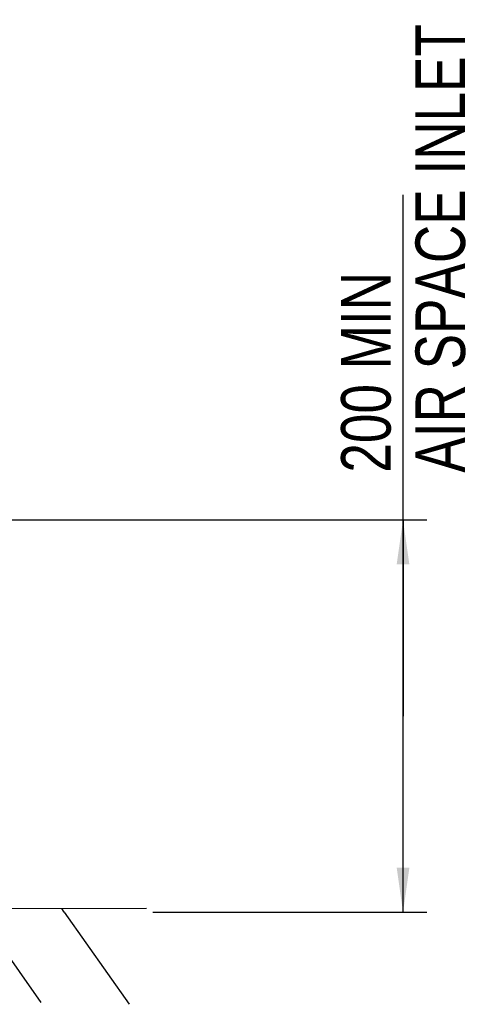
# Model space of a CAD drawing. Header units: inches. Extents: x 0 to 117, y 0 to 83.
# Tile 6 of 73: x 28.37 to 35.61, y 19.83 to 35.33. Entities that reach past the tile are written whole.
import ezdxf

# ---------------------------------------------------------------- set-up
doc = ezdxf.new("R2010")
doc.units = ezdxf.units.IN
doc.header["$LTSCALE"] = 6.431102
doc.header["$MEASUREMENT"] = 0
doc.layers.get('0').update_dxf_attribs({"linetype": 'CONTINUOUS'})
doc.styles.get("Standard").update_dxf_attribs({"font": 'txt', "width": 0.8})
doc.dimstyles.new('DIMSTYLE_1', dxfattribs={"dimtxt": 0.78125, "dimasz": 0.7, "dimexe": 0.18, "dimexo": 0.0625, "dimgap": 0.09, "dimtad": 1, "dimdec": 1, "dimzin": 4, "dimdsep": 46, "dimtxsty": 'STANDARD', "dimblk": '_FILLED', "dimblk1": '_FILLED', "dimblk2": '_FILLED', "dimcen": 0.09, "dimadec": 0, "dimazin": 0, "dimtfac": 1, "dimtdec": 1, "dimtofl": 0, "dimtmove": 0, "dimatfit": 3, "dimldrblk": '_FILLED', "dimfxl": 1, "dimtolj": 1, "dimtzin": 4, "dimarcsym": 0})

# ---------------------------------------------------------------- blocks, each defined once
blk = doc.blocks.new('_FILLED')
at = {"color": 0, "linetype": 'BYBLOCK'}
blk.add_solid([(0, 0), (-1, 0.143), (-1, -0.143)], dxfattribs=at)
blk = doc.blocks.new('*D1')
at = {"color": 7, "linetype": 'CONTINUOUS'}
for p, q in [((34.406, 24.37), (34.406, 32.576)), ((27.067, 27.456), (34.211, 27.456)), ((34.211, 27.456), (34.781, 27.456)), ((34.406, 27.456), (34.406, 24.37)), ((34.406, 21.284), (34.406, 24.37)), ((30.462, 21.284), (34.211, 21.284)), ((34.211, 21.284), (34.781, 21.284))]:
    blk.add_line(p, q, dxfattribs=at)
at = {"color": 7, "linetype": 'CONTINUOUS', "xscale": 0.7, "yscale": 0.7, "zscale": 0.7}
for p, rotation in [((34.406, 27.456), 90), ((34.406, 21.284), 270)]:
    blk.add_blockref('_FILLED', p, dxfattribs=dict(at, rotation=rotation))
at = {"color": 7, "linetype": 'CONTINUOUS', "insert": (33.43, 28.201), "char_height": 0.78125, "width": 9.375, "attachment_point": 1, "rotation": 90, "line_spacing_factor": 0.9}
blk.add_mtext('200 MIN\\PAIR SPACE INLET', dxfattribs=at)

msp = doc.modelspace()

# ---------------------------------------------------------------- linework, layer by layer
at = {"color": 7, "linetype": 'CONTINUOUS'}
for p, q in [((15.368, 21.322), (30.362, 21.344)), ((27.678, 21.314), (28.698, 19.863)), ((29.069, 21.284), (29.031, 21.341)), ((29.069, 21.284), (30.09, 19.833))]:
    msp.add_line(p, q, dxfattribs=at)

# ---------------------------------------------------------------- dimensions: what is measured, and where the dimension line sits
dim = msp.add_linear_dim(base=(34.406, 27.456), p1=(30.462, 21.284), p2=(27.067, 27.456), angle=90, text='200 MIN\\PAIR SPACE INLET', dimstyle='DIMSTYLE_1', dxfattribs=at)
dim.commit()
dim.dimension.update_dxf_attribs({"geometry": '*D1', "text_midpoint": (34.406, 32.888), "dimtype": 160})

doc.saveas('drawing.dxf')
